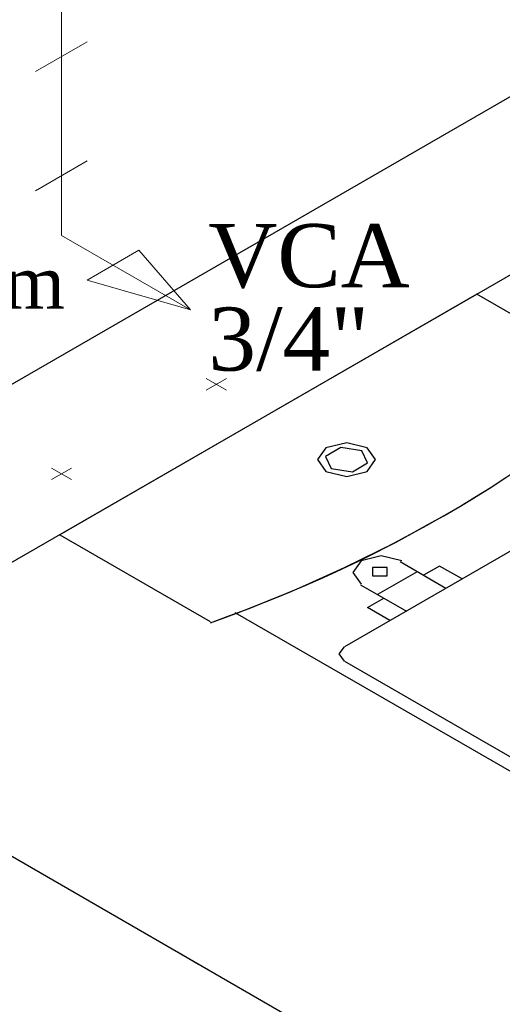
# Model space of a CAD drawing. Header units: millimetres. Extents: x 335 to 91625, y -1 to 84.
# Tile 33 of 62: x 400.61 to 402.23, y 2.79 to 6.09. Entities that reach past the tile are written whole.
import ezdxf

# ---------------------------------------------------------------- set-up
doc = ezdxf.new("R2010")
doc.units = ezdxf.units.MM
doc.header["$MEASUREMENT"] = 0
for name, color, linetype, lineweight in [('AF-Colunas', 7, 'Continuous', 20), ('AF-Conexões detalhe', 7, 'Continuous', 20), ('AF-Textos conexão', 7, 'Continuous', 20), ('AF-Tubos detalhe', 5, 'Continuous', 20), ('SIMBOLOS INT', 8, 'Continuous', 5)]:
    doc.layers.add(name, color=color, linetype=linetype, lineweight=lineweight)
doc.styles.add('TimesNewRoman', font='times.ttf')

msp = doc.modelspace()

# ---------------------------------------------------------------- linework, layer by layer
at = {"color": 7}
for p, q in [((399.2131, 4.0796), (403.6581, 6.6456)), ((399.7301, 3.7806), (403.1811, 5.7726)), ((404.3121, 1.1356), (399.1151, 4.1356)), ((401.1411, 2.9666), (401.2121, 2.9256))]:
    msp.add_line(p, q, dxfattribs=at)
at = {"color": 8}
for p, q in [((402.1451, 5.1736), (400.7471, 4.3666)), ((402.1451, 5.1736), (400.7471, 4.3666)), ((402.6491, 4.8826), (402.1451, 5.1736)), ((402.6491, 4.8826), (402.1451, 5.1736)), ((402.7971, 4.6236), (401.7011, 3.9906)), ((400.7471, 4.3666), (401.2511, 4.0756)), ((400.7471, 4.3666), (401.2511, 4.0756)), ((402.0411, 4.1866), (401.8881, 4.2756)), ((401.9451, 4.2426), (401.8121, 4.1656)), ((402.0201, 4.2616), (401.9661, 4.2306)), ((402.0961, 4.2186), (402.0201, 4.2616)), ((401.7551, 4.1986), (401.9091, 4.1106)), ((401.7791, 4.1226), (401.8331, 4.1536)), ((401.3341, 4.1056), (402.3661, 3.5106)), ((401.8541, 4.0786), (401.7791, 4.1226)), ((401.7011, 3.9426), (402.5811, 3.4336))]:
    msp.add_line(p, q, dxfattribs=at)
for points in [[(402.0361, 4.4316), (402.0901, 4.4626), (402.1431, 4.4946), (402.1951, 4.5276), (402.2461, 4.5606), (402.2961, 4.5946), (402.3451, 4.6286), (402.3931, 4.6636), (402.4401, 4.6986), (402.4851, 4.7346), (402.5301, 4.7706), (402.5741, 4.8076), (402.6161, 4.8446), (402.6571, 4.8826)], [(401.7781, 4.6586), (401.7091, 4.6756), (401.6391, 4.6586), (401.6111, 4.6186), (401.6391, 4.5786)], [(401.7601, 4.6486), (401.6891, 4.6596), (401.6381, 4.6296), (401.6571, 4.5886)], [(401.6391, 4.5786), (401.7091, 4.5626), (401.7781, 4.5786), (401.8061, 4.6186), (401.7781, 4.6586)], [(401.6571, 4.5886), (401.7281, 4.5776), (401.7791, 4.6076), (401.7601, 4.6486)], [(401.3381, 4.1026), (401.4001, 4.1266), (401.4621, 4.1516), (401.5231, 4.1766), (401.5831, 4.2026), (401.6421, 4.2296), (401.7011, 4.2566), (401.7591, 4.2846), (401.8161, 4.3126), (401.8721, 4.3406), (401.9271, 4.3706), (401.9811, 4.4006), (402.0351, 4.4306), (402.0881, 4.4616), (402.1391, 4.4926), (402.1901, 4.5246), (402.2401, 4.5576)], [(401.2521, 4.0716), (401.3171, 4.0956), (401.3821, 4.1196), (401.4451, 4.1446), (401.5081, 4.1706), (401.5701, 4.1966), (401.6311, 4.2236), (401.6911, 4.2516), (401.7511, 4.2796), (401.8091, 4.3086), (401.8671, 4.3386), (401.9231, 4.3686), (401.9791, 4.3986), (402.0341, 4.4306)], [(401.8941, 4.2786), (401.8251, 4.2956), (401.7571, 4.2786), (401.7291, 4.2396), (401.7571, 4.2006)], [(401.8451, 4.2566), (401.7951, 4.2566), (401.7951, 4.2286)], [(401.7951, 4.2286), (401.8451, 4.2286), (401.8451, 4.2566)], [(401.2521, 4.0716), (401.2951, 4.0866), (401.3371, 4.1026)], [(401.7001, 3.9906), (401.6821, 3.9666), (401.7001, 3.9426)]]:
    msp.add_lwpolyline(points, dxfattribs=at)
at = {"layer": 'AF-Conexões detalhe', "linetype": 'Continuous'}
for p, q in [((400.7526, 6.1711), (400.7526, 5.9711)), ((400.666, 5.9211), (400.8392, 6.0211)), ((400.666, 5.5211), (400.8392, 5.6211)), ((400.7526, 5.3711), (400.7526, 5.5711)), ((400.7526, 5.3711), (401.1856, 5.1211)), ((400.8392, 5.2211), (401.0124, 5.3211)), ((401.0124, 5.3211), (401.1856, 5.1211)), ((400.8392, 5.2211), (401.1856, 5.1211))]:
    msp.add_line(p, q, dxfattribs=at)
at = {"layer": 'AF-Tubos detalhe'}
msp.add_line((400.7526, 5.9711), (400.7526, 5.5711), dxfattribs=at)
at = {"layer": 'SIMBOLOS INT', "linetype": 'Continuous'}
for p, q in [((401.3061, 4.8906), (401.2381, 4.8516)), ((401.2381, 4.8906), (401.3061, 4.8516)), ((400.7861, 4.5906), (400.7191, 4.5516)), ((400.7191, 4.5906), (400.7861, 4.5516))]:
    msp.add_line(p, q, dxfattribs=at)

# ---------------------------------------------------------------- texts
at = {"layer": 'AF-Colunas', "insert": (400.1721, 5.1229), "char_height": 0.1765, "width": 0.984621, "attachment_point": 7, "line_spacing_factor": 0.798, "style": 'TimesNewRoman'}
msp.add_mtext('20cm', dxfattribs=at)
at = {"layer": 'AF-Textos conexão', "char_height": 0.2118, "attachment_point": 7, "line_spacing_factor": 0.798, "style": 'TimesNewRoman'}
for s, insert, width in [('VCA', (401.2451, 5.1925), 1.049526), ('3/4"', (401.2451, 4.9145), 0.841075)]:
    msp.add_mtext(s, dxfattribs=dict(at, insert=insert, width=width))

doc.saveas('drawing.dxf')
